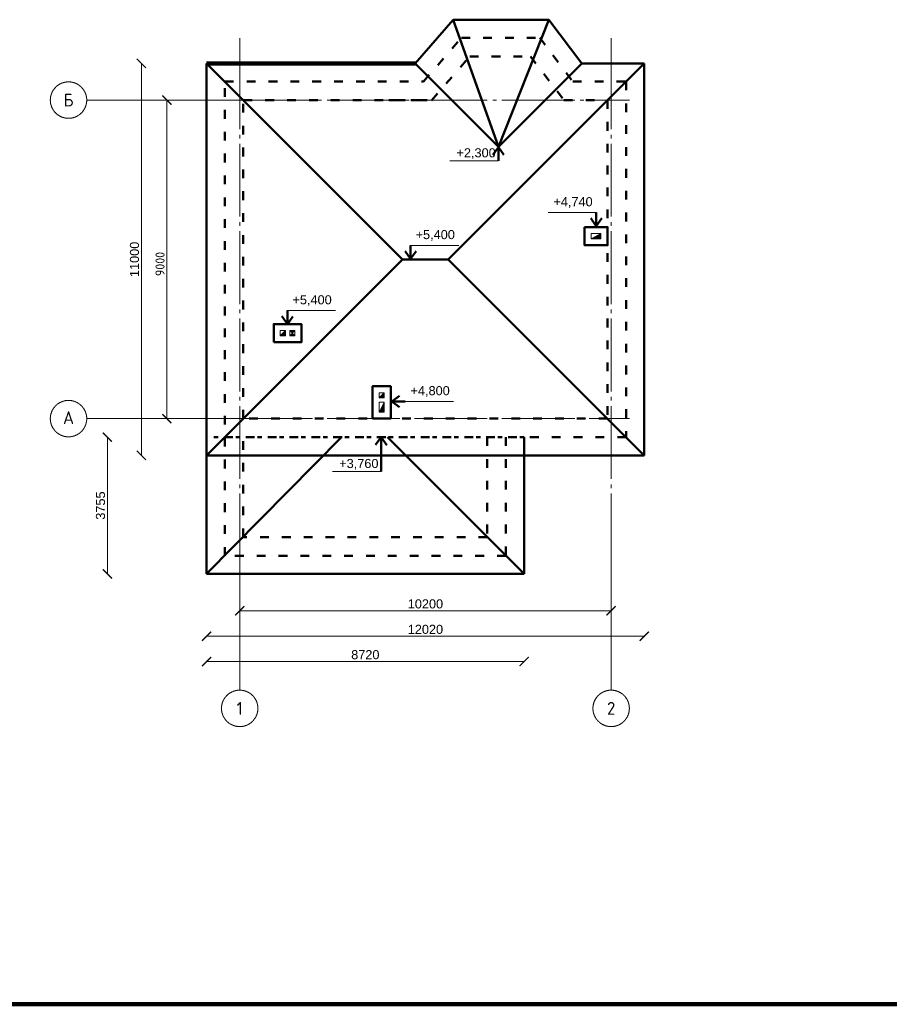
# Model space of a CAD drawing. Header units: millimetres. Extents: x -2096172177 to 2055029645, y -728784453 to 1899906214.
# Tile 73 of 109: x 3629596 to 3653476, y 1786725 to 1813757. Entities that reach past the tile are written whole.
import ezdxf
from ezdxf.enums import TextEntityAlignment as Align

# ---------------------------------------------------------------- set-up
doc = ezdxf.new("R2010")
doc.units = ezdxf.units.MM
doc.linetypes.add('ACAD_ISO03W100', pattern=[30, 12, -18])
doc.linetypes.add('DASHDOT_axis', pattern=[24, 20, -1.5, 1, -1.5])
for name, color, linetype, lineweight in [('Вентканалы', 214, 'Continuous', 18), ('Высоты крыши', 3, 'Continuous', 18), ('Крыша', 30, 'Continuous', 50), ('Наружные стены', 1, 'Continuous', 50), ('Размеры', 40, 'Continuous', 18), ('Рамка', 2, 'Continuous', 100), ('Толщины привязок', 130, 'Continuous', 18)]:
    doc.layers.add(name, color=color, linetype=linetype, lineweight=lineweight)
doc.styles.add('GOST-2.304_Type-B', font='GOST Common.ttf')
doc.styles.add('стиль для стен', font='arial.ttf')
doc.dimstyles.new('Для размеров СТЕН', dxfattribs={"dimtxt": 2.5, "dimasz": 2.5, "dimexe": 1.25, "dimexo": 0.625, "dimtad": 1, "dimtxsty": 'стиль для стен', "dimblk": 'ARCHTICK', "dimcen": 2.5, "dimadec": 0, "dimazin": 0, "dimtfac": 1, "dimtmove": 0, "dimatfit": 3, "dimfxl": 1, "dimarcsym": 0})

# ---------------------------------------------------------------- blocks, each defined once
blk = doc.blocks.new('_ArchTick')
at = {"color": 0, "linetype": 'ByBlock', "const_width": 0.15}
blk.add_lwpolyline([(-0.5, -0.5), (0.5, 0.5)], dxfattribs=at)
blk = doc.blocks.new('*D658')
at = {"layer": 'Defpoints', "color": 0, "transparency": 16777216}
for p in [(1804966, 901662), (1815166, 901662), (1815166, 900152)]:
    blk.add_point(p, dxfattribs=at)
at = {"layer": 'Размеры', "color": 0, "lineweight": -2, "transparency": 16777216}
for p, q in [((1804966, 901599), (1804966, 900027)), ((1815166, 901599), (1815166, 900027)), ((1804966, 900152), (1815166, 900152))]:
    blk.add_line(p, q, dxfattribs=at)
at = {"layer": 'Размеры', "color": 0, "lineweight": -2, "transparency": 16777216, "xscale": 250, "yscale": 250, "zscale": 250, "rotation": 180}
blk.add_blockref('_ArchTick', (1804966, 900152), dxfattribs=at)
at = {"layer": 'Размеры', "color": 0, "lineweight": -2, "transparency": 16777216, "xscale": 250, "yscale": 250, "zscale": 250}
blk.add_blockref('_ArchTick', (1815166, 900152), dxfattribs=at)
at = {"layer": 'Размеры', "color": 0, "transparency": 16777216, "insert": (1810066, 900339), "char_height": 250, "attachment_point": 5, "style": 'стиль для стен'}
blk.add_mtext('10200', dxfattribs=at)
blk = doc.blocks.new('*D659')
at = {"layer": 'Defpoints', "color": 0, "ltscale": 10, "transparency": 16777216}
for p in [(1804056, 915180), (1802266, 904417), (1804056, 904417)]:
    blk.add_point(p, dxfattribs=at)
at = {"layer": 'Размеры', "color": 0, "lineweight": -2, "ltscale": 10, "transparency": 16777216}
blk.add_line((1802266, 915180), (1802266, 904417), dxfattribs=at)
at = {"layer": 'Размеры', "color": 0, "lineweight": -2, "ltscale": 10, "transparency": 16777216, "xscale": 250, "yscale": 250, "zscale": 250}
for p, rotation in [((1802266, 915180), 90), ((1802266, 904417), 270)]:
    blk.add_blockref('_ArchTick', p, dxfattribs=dict(at, rotation=rotation))
at = {"layer": 'Размеры', "color": 0, "lineweight": 18, "ltscale": 10, "transparency": 16777216, "insert": (1802078, 909798), "char_height": 250, "attachment_point": 5, "rotation": 90, "style": 'стиль для стен'}
blk.add_mtext('11000', dxfattribs=at)
blk = doc.blocks.new('*D660')
at = {"layer": 'Defpoints', "color": 0, "ltscale": 10, "transparency": 16777216}
for p in [(1804056, 904417), (1816076, 904417), (1816076, 899452)]:
    blk.add_point(p, dxfattribs=at)
at = {"layer": 'Размеры', "color": 0, "lineweight": -2, "ltscale": 10, "transparency": 16777216}
blk.add_line((1804056, 899452), (1816076, 899452), dxfattribs=at)
at = {"layer": 'Размеры', "color": 0, "lineweight": -2, "ltscale": 10, "transparency": 16777216, "xscale": 250, "yscale": 250, "zscale": 250, "rotation": 180}
blk.add_blockref('_ArchTick', (1804056, 899452), dxfattribs=at)
at = {"layer": 'Размеры', "color": 0, "lineweight": -2, "ltscale": 10, "transparency": 16777216, "xscale": 250, "yscale": 250, "zscale": 250}
blk.add_blockref('_ArchTick', (1816076, 899452), dxfattribs=at)
at = {"layer": 'Размеры', "color": 0, "lineweight": 18, "ltscale": 10, "transparency": 16777216, "insert": (1810066, 899639), "char_height": 250, "attachment_point": 5, "style": 'стиль для стен'}
blk.add_mtext('12020', dxfattribs=at)
blk = doc.blocks.new('*D661')
at = {"layer": 'Defpoints', "color": 0, "ltscale": 10, "transparency": 16777216}
for p in [(1804056, 901353), (1812776, 901353), (1812776, 898757)]:
    blk.add_point(p, dxfattribs=at)
at = {"layer": 'Размеры', "color": 0, "lineweight": -2, "ltscale": 10, "transparency": 16777216}
blk.add_line((1804056, 898757), (1812776, 898757), dxfattribs=at)
at = {"layer": 'Размеры', "color": 0, "lineweight": -2, "ltscale": 10, "transparency": 16777216, "xscale": 250, "yscale": 250, "zscale": 250, "rotation": 180}
blk.add_blockref('_ArchTick', (1804056, 898757), dxfattribs=at)
at = {"layer": 'Размеры', "color": 0, "lineweight": -2, "ltscale": 10, "transparency": 16777216, "xscale": 250, "yscale": 250, "zscale": 250}
blk.add_blockref('_ArchTick', (1812776, 898757), dxfattribs=at)
at = {"layer": 'Размеры', "color": 0, "lineweight": 50, "ltscale": 10, "transparency": 16777216, "insert": (1808416, 898944), "char_height": 250, "attachment_point": 5, "style": 'стиль для стен'}
blk.add_mtext('8720', dxfattribs=at)
blk = doc.blocks.new('*D662')
at = {"layer": 'Defpoints', "color": 0, "ltscale": 10, "transparency": 16777216}
for p in [(1803991, 904917), (1801332, 901162), (1803991, 901162)]:
    blk.add_point(p, dxfattribs=at)
at = {"layer": 'Размеры', "color": 0, "lineweight": -2, "ltscale": 10, "transparency": 16777216}
blk.add_line((1801332, 904917), (1801332, 901162), dxfattribs=at)
at = {"layer": 'Размеры', "color": 0, "lineweight": -2, "ltscale": 10, "transparency": 16777216, "xscale": 250, "yscale": 250, "zscale": 250}
for p, rotation in [((1801332, 904917), 90), ((1801332, 901162), 270)]:
    blk.add_blockref('_ArchTick', p, dxfattribs=dict(at, rotation=rotation))
at = {"layer": 'Размеры', "color": 0, "lineweight": 50, "ltscale": 10, "transparency": 16777216, "insert": (1801145, 903039), "char_height": 250, "attachment_point": 5, "rotation": 90, "style": 'стиль для стен'}
blk.add_mtext('3755', dxfattribs=at)
blk = doc.blocks.new('Фасад (на основе 1 эт)')
at = {"layer": 'Вентканалы'}
h = blk.add_hatch(color=256, dxfattribs=at)
h.dxf.hatch_style = 1
h.paths.add_polyline_path([(1814615.704, 910366.546), (1814885.704, 910366.546), (1814885.704, 910506.546)])
h = blk.add_hatch(color=256, dxfattribs=at)
h.dxf.hatch_style = 1
h.paths.add_polyline_path([(1806080.704, 907701.546), (1806220.704, 907701.546), (1806220.704, 907841.546)])
h = blk.add_hatch(color=256, dxfattribs=at)
h.dxf.hatch_style = 1
h.paths.add_polyline_path([(1806480.704, 907841.546), (1806340.704, 907841.546), (1806410.704, 907771.546)])
h.paths.add_polyline_path([(1806480.704, 907701.546), (1806410.704, 907771.546), (1806340.704, 907701.546)])
h = blk.add_hatch(color=256, dxfattribs=at)
h.dxf.hatch_style = 1
h.paths.add_polyline_path([(1808795.704, 905996.546), (1808935.704, 905996.546), (1808935.704, 906136.546)])
h = blk.add_hatch(color=256, dxfattribs=at)
h.dxf.hatch_style = 1
h.paths.add_polyline_path([(1808935.704, 905876.546), (1808795.704, 905606.546), (1808935.704, 905606.546)])
at = {"linetype": 'DASHDOT_axis'}
for p, q in [((1804965.704, 915371.546), (1804965.704, 915871.546)), ((1815165.704, 915371.546), (1815165.704, 915871.546)), ((1801765.704, 914171.546), (1800765.704, 914171.546)), ((1804965.704, 914171.546), (1801765.704, 914171.546)), ((1802903.204, 914171.546), (1802840.704, 914171.546)), ((1802903.204, 914171.546), (1802840.704, 914171.546)), ((1815165.704, 914171.546), (1815665.704, 914171.546)), ((1801765.704, 905426.546), (1800765.704, 905426.546)), ((1804965.704, 905426.546), (1801765.704, 905426.546)), ((1815165.704, 905426.546), (1815665.704, 905426.546)), ((1804965.704, 902171.546), (1804965.704, 898971.546)), ((1815165.704, 902171.546), (1815165.704, 898971.546)), ((1804965.704, 898971.546), (1804965.704, 897971.546)), ((1815165.704, 898971.546), (1815165.704, 897971.546))]:
    blk.add_line(p, q, dxfattribs=at)
at = {"linetype": 'DASHDOT_axis', "lineweight": 20, "ltscale": 100}
for p, q in [((1804965.704, 915371.546), (1804965.704, 902171.546)), ((1815165.704, 915371.546), (1815165.704, 902171.546))]:
    blk.add_line(p, q, dxfattribs=at)
at = {"linetype": 'DASHDOT_axis', "lineweight": 15, "ltscale": 100}
for p, q in [((1804965.704, 914171.546), (1815165.704, 914171.546)), ((1804965.704, 905426.546), (1815165.704, 905426.546))]:
    blk.add_line(p, q, dxfattribs=at)
at = {"linetype": 'DASHDOT_axis'}
for centre in [(1800265.704, 914171.546), (1800265.704, 905426.546), (1804965.704, 897471.546), (1815165.704, 897471.546)]:
    blk.add_circle(centre, 500, dxfattribs=at)
at = {"layer": 'Вентканалы'}
for p, q in [((1814615.704, 910366.991), (1814885.704, 910506.991)), ((1806080.704, 907701.546), (1806220.704, 907841.546)), ((1806340.704, 907701.546), (1806480.704, 907841.546)), ((1806340.704, 907841.546), (1806480.704, 907701.546)), ((1808795.704, 905996.546), (1808935.704, 906136.546)), ((1808935.704, 905876.546), (1808795.704, 905606.546))]:
    blk.add_line(p, q, dxfattribs=at)
at = {"layer": 'Вентканалы', "lineweight": 50, "ltscale": 10}
for points in [[(1814435.704, 910686.546), (1815065.704, 910686.546), (1815065.704, 910186.546), (1814435.704, 910186.546)], [(1805900.704, 907521.546), (1806660.704, 907521.546), (1806660.704, 908021.546), (1805900.704, 908021.546)], [(1808615.704, 905426.546), (1809115.704, 905426.546), (1809115.704, 906316.546), (1808615.704, 906316.546)]]:
    blk.add_lwpolyline(points, close=True, dxfattribs=at)
at = {"layer": 'Вентканалы'}
for points in [[(1814615.704, 910506.546), (1814885.704, 910506.546), (1814885.704, 910366.546), (1814615.704, 910366.546)], [(1806080.704, 907841.546), (1806220.704, 907841.546), (1806220.704, 907701.546), (1806080.704, 907701.546)], [(1806340.704, 907841.546), (1806480.704, 907841.546), (1806480.704, 907701.546), (1806340.704, 907701.546)], [(1808795.704, 906136.546), (1808935.704, 906136.546), (1808935.704, 905996.546), (1808795.704, 905996.546)], [(1808795.704, 905606.546), (1808795.704, 905876.546), (1808935.704, 905876.546), (1808935.704, 905606.546)]]:
    blk.add_lwpolyline(points, close=True, dxfattribs=at)
at = {"layer": 'Вентканалы', "linetype": 'ACAD_ISO03W100'}
blk.add_lwpolyline([(1808795.704, 906136.546), (1808935.704, 906136.546), (1808935.704, 905996.546), (1808795.704, 905996.546)], close=True, dxfattribs=at)
at = {"layer": 'Высоты крыши', "lineweight": 50, "ltscale": 10}
for p, q in [((1812071.29, 912879.804), (1811917.233, 912667.264)), ((1812071.29, 912507.602), (1812071.29, 912879.804)), ((1812071.29, 912879.804), (1812221.646, 912664.811)), ((1814757.764, 911086.22), (1814757.764, 910714.018)), ((1814757.764, 910714.018), (1814607.408, 910929.011)), ((1814757.764, 910714.018), (1814911.821, 910926.559)), ((1809656.99, 910183.699), (1809656.99, 909811.497)), ((1809656.99, 909811.497), (1809506.634, 910026.49)), ((1809656.99, 909811.497), (1809811.047, 910024.037)), ((1806275.365, 908393.747), (1806275.365, 908021.546)), ((1806275.365, 908021.546), (1806125.009, 908236.539)), ((1806275.365, 908021.546), (1806429.422, 908234.086)), ((1809138.988, 905898.465), (1809353.981, 906048.821)), ((1809511.189, 905898.465), (1809138.988, 905898.465)), ((1809138.988, 905898.465), (1809351.528, 905744.408)), ((1808851.596, 904914.978), (1808697.539, 904702.438)), ((1808846.773, 903970.238), (1808851.596, 904914.978)), ((1808851.596, 904914.978), (1809001.951, 904699.986))]:
    blk.add_line(p, q, dxfattribs=at)
at = {"layer": 'Высоты крыши'}
for p, q in [((1810737.098, 912499.997), (1812066.467, 912499.997)), ((1813434.537, 911086.22), (1814763.905, 911086.22)), ((1809651.365, 910183.699), (1810980.734, 910183.699)), ((1806269.74, 908393.747), (1807599.108, 908393.747)), ((1809511.189, 905898.465), (1810840.558, 905898.465)), ((1807517.404, 903970.238), (1808846.773, 903970.238))]:
    blk.add_line(p, q, dxfattribs=at)
at = {"layer": 'Крыша', "color": 5, "lineweight": 50}
for p, q in [((1809782.092, 915180.442), (1810824.583, 916378.86)), ((1810824.583, 916378.86), (1813454.425, 916378.86)), ((1813454.425, 916378.86), (1814363.687, 915180.442)), ((1804055.704, 901161.546), (1804055.704, 915180.442)), ((1814363.687, 915180.442), (1816075.704, 915180.442)), ((1816075.704, 915180.442), (1816075.704, 904416.546)), ((1812775.704, 904916.546), (1812775.704, 901161.546)), ((1812775.704, 904416.546), (1804055.704, 904416.546)), ((1816075.704, 904416.546), (1812775.704, 904416.546)), ((1812775.704, 901161.546), (1804055.704, 901161.546))]:
    blk.add_line(p, q, dxfattribs=at)
at = {"layer": 'Крыша', "lineweight": 50, "ltscale": 10}
for p, q in [((1812072.889, 912889.645), (1810824.583, 916378.86)), ((1813454.425, 916378.86), (1812072.889, 912889.645)), ((1804055.704, 915180.442), (1809437.652, 909798.494)), ((1809782.092, 915180.442), (1812072.889, 912889.645)), ((1816075.704, 915180.442), (1810693.756, 909798.494)), ((1814363.687, 915180.442), (1812072.889, 912889.645)), ((1804055.704, 904416.546), (1809437.652, 909798.494)), ((1809437.652, 909798.494), (1810693.756, 909798.494)), ((1816075.704, 904416.546), (1810693.756, 909798.494)), ((1804055.704, 901161.546), (1807758.273, 904916.546)), ((1812775.704, 901161.546), (1809023.029, 904916.546))]:
    blk.add_line(p, q, dxfattribs=at)
at = {"layer": 'Крыша', "color": 5, "lineweight": 100}
blk.add_line((1804055.704, 915180.442), (1809782.092, 915180.442), dxfattribs=at)
at = {"layer": 'Крыша', "color": 5, "linetype": 'ACAD_ISO03W100', "lineweight": 50, "ltscale": 10}
blk.add_line((1812775.704, 904916.546), (1804055.704, 904916.546), dxfattribs=at)
at = {"layer": 'Наружные стены', "linetype": 'ACAD_ISO03W100', "lineweight": 50, "ltscale": 20}
for p, q in [((1810009.851, 914680.442), (1811052.343, 915878.86)), ((1811052.343, 915878.86), (1813206.159, 915878.86)), ((1813206.159, 915878.86), (1814115.421, 914680.442)), ((1810242.924, 914170.442), (1811284.657, 915368.86)), ((1811284.657, 915368.86), (1812952.928, 915368.86)), ((1812952.928, 915368.86), (1813867.681, 914170.442)), ((1804555.704, 901661.546), (1804555.704, 914681.546)), ((1804559.916, 914680.442), (1810009.851, 914680.442)), ((1814115.421, 914680.442), (1815579.916, 914680.442)), ((1815575.704, 914681.546), (1815575.704, 904916.546)), ((1805065.704, 905426.546), (1805065.704, 914171.546)), ((1805069.916, 914170.442), (1810242.924, 914170.442)), ((1810242.924, 914170.442), (1810250.924, 914170.442)), ((1813867.681, 914170.442), (1815069.916, 914170.442)), ((1815065.704, 914171.546), (1815065.704, 905426.546)), ((1815065.704, 905426.546), (1805065.704, 905426.546)), ((1815575.704, 904916.546), (1804555.704, 904916.546)), ((1805065.704, 902171.546), (1805065.704, 904916.546)), ((1811765.704, 904916.546), (1811765.704, 902171.546)), ((1812275.704, 904916.546), (1812275.704, 901661.546)), ((1811765.704, 902171.546), (1805065.704, 902171.546)), ((1812275.704, 901661.546), (1804555.704, 901661.546))]:
    blk.add_line(p, q, dxfattribs=at)
blk.add_lwpolyline([(1809063.916, 914170.442), (1810242.924, 914170.442)], dxfattribs=at)
blk.add_solid([(1809063.916, 914169.775), (1809059.916, 914170.442), (1809063.916, 914171.109)], dxfattribs=at)
at = {"layer": 'Размеры', "linetype": 'DASHDOT_axis'}
blk.add_line((1802965.704, 914171.546), (1802965.704, 905426.546), dxfattribs=at)
at = {"layer": 'Рамка'}
blk.add_line((1846683.109, 889346.663), (1762583.109, 889346.663), dxfattribs=at)
at = {"linetype": 'DASHDOT_axis', "xscale": 250, "yscale": 250, "zscale": 250}
for p, rotation in [((1802965.704, 914171.546), 270), ((1802965.704, 914171.546), 90), ((1802965.704, 905426.546), 270)]:
    blk.add_blockref('_ArchTick', p, dxfattribs=dict(at, rotation=rotation))
at = {"linetype": 'DASHDOT_axis', "style": 'GOST-2.304_Type-B'}
for s, p in [('Б', (1800265.704, 914171.546)), ('A', (1800265.704, 905453.93)), ('1', (1804965.704, 897471.546)), ('2', (1815165.704, 897471.546))]:
    blk.add_text(s, height=350, dxfattribs=at).set_placement(p, align=Align.MIDDLE_CENTER)
at = {"layer": 'Высоты крыши', "char_height": 250, "width": 240.39411, "attachment_point": 1, "style": 'стиль для стен'}
for s, insert in [('+2,300', (1810918.878, 912848.97)), ('+4,740', (1813579.652, 911506.389)), ('+5,400', (1809796.481, 910603.867)), ('+5,400', (1806414.855, 908813.916)), ('+4,800', (1809656.305, 906318.634)), ('+3,760', (1807699.184, 904319.211))]:
    blk.add_mtext(s, dxfattribs=dict(at, insert=insert))
at = {"layer": 'Размеры', "lineweight": 50, "ltscale": 10}
dim = blk.add_linear_dim(base=(1801332.055, 901161.546), p1=(1803991.32, 904916.546), p2=(1803991.32, 901161.546), angle=90, dimstyle='Для размеров СТЕН', override={"dimse1": 1, "dimse2": 1}, dxfattribs=at)
dim.commit()
dim.dimension.update_dxf_attribs({"geometry": '*D662', "text_midpoint": (1801144.555, 903039.046)})
at = {"layer": 'Размеры', "lineweight": 18, "ltscale": 10}
dim = blk.add_linear_dim(base=(1816075.704, 899451.546), p1=(1804055.704, 904416.546), p2=(1816075.704, 904416.546), dimstyle='Для размеров СТЕН', override={"dimse1": 1, "dimse2": 1}, dxfattribs=at)
dim.commit()
dim.dimension.update_dxf_attribs({"geometry": '*D660', "text_midpoint": (1810065.704, 899451.546), "dimtype": 128})
at = {"layer": 'Размеры'}
dim = blk.add_linear_dim(base=(1815165.704, 900151.546), p1=(1804965.704, 901661.546), p2=(1815165.704, 901661.546), dimstyle='Для размеров СТЕН', dxfattribs=at)
dim.commit()
dim.dimension.update_dxf_attribs({"geometry": '*D658', "text_midpoint": (1810065.704, 900151.546), "dimtype": 128})
at = {"layer": 'Размеры', "lineweight": 50, "ltscale": 10}
dim = blk.add_linear_dim(base=(1812775.704, 898756.658), p1=(1804055.704, 901352.88), p2=(1812775.704, 901352.88), dimstyle='Для размеров СТЕН', override={"dimse1": 1, "dimse2": 1}, dxfattribs=at)
dim.commit()
dim.dimension.update_dxf_attribs({"geometry": '*D661', "text_midpoint": (1808415.704, 898944.158)})
at = {"linetype": 'DASHDOT_axis', "insert": (1802778.204, 909671.546), "char_height": 250, "attachment_point": 5, "rotation": 90, "style": 'GOST-2.304_Type-B', "bg_fill": 3, "box_fill_scale": 1.1, "bg_fill_color": 256, "bg_fill_true_color": 13158600, "bg_fill_transparency": 0}
blk.add_mtext('9000', dxfattribs=at)
at = {"layer": 'Размеры', "lineweight": 18, "ltscale": 10}
dim = blk.add_linear_dim(base=(1802265.704, 904416.546), p1=(1804055.704, 915180.442), p2=(1804055.704, 904416.546), angle=90, text='11000', dimstyle='Для размеров СТЕН', override={"dimse1": 1, "dimse2": 1}, dxfattribs=at)
dim.commit()
dim.dimension.update_dxf_attribs({"geometry": '*D659', "text_midpoint": (1802265.704, 909798.494), "dimtype": 128})

msp = doc.modelspace()

# ---------------------------------------------------------------- block references
at = {"layer": 'Толщины привязок'}
msp.add_blockref('Фасад (на основе 1 эт)', (1830671.788, 897377.872), dxfattribs=at)

doc.saveas('drawing.dxf')
